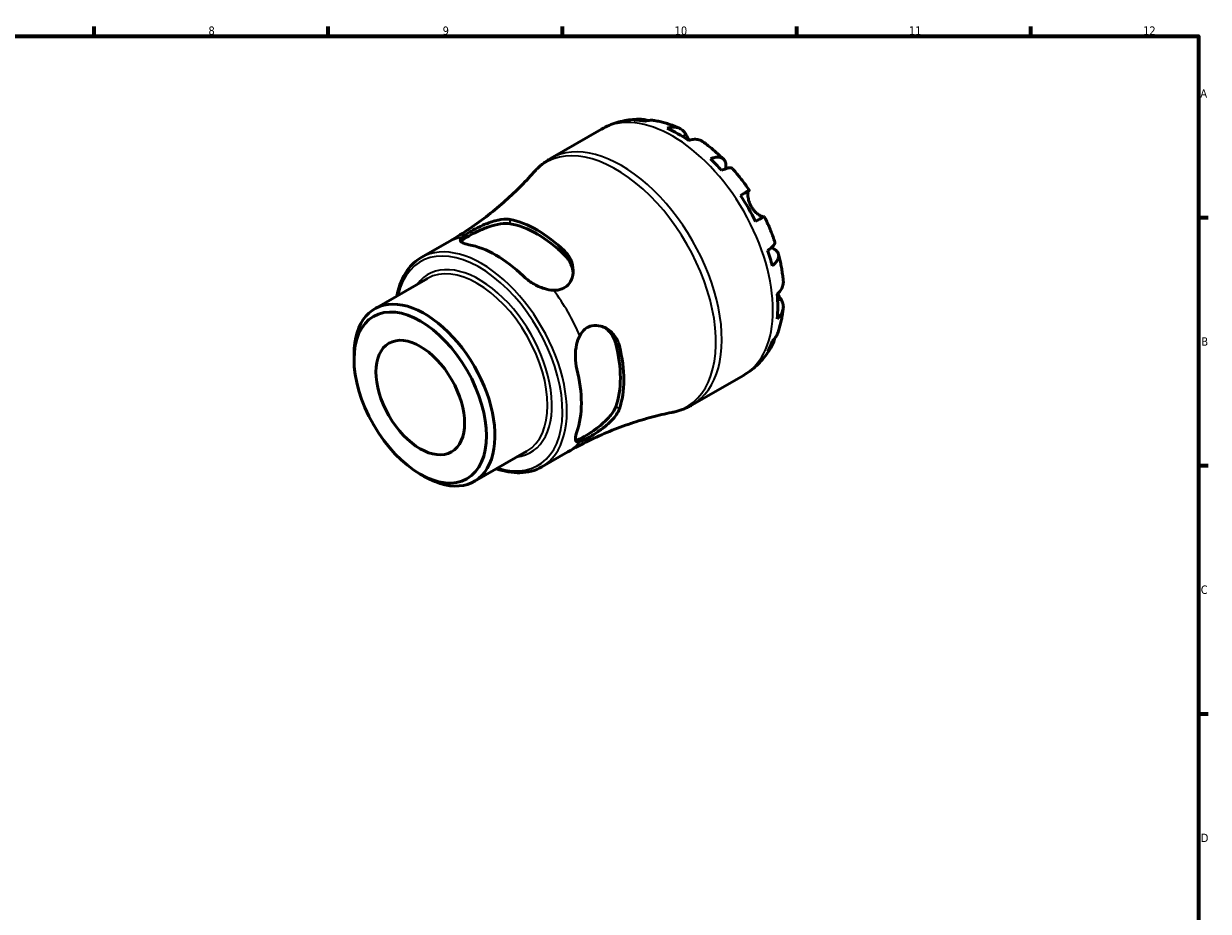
# Model space of a CAD drawing. Header units: millimetres. Extents: x 0 to 905, y 0 to 594.
# Tile 5 of 5: x 470 to 824, y 312 to 578. Entities that reach past the tile are written whole.
import ezdxf

# ---------------------------------------------------------------- set-up
doc = ezdxf.new("R2010")
doc.units = ezdxf.units.MM
for name, color, linetype, lineweight in [('Border (ISO)', 7, 'Continuous', 70), ('Visible (ISO)', 7, 'Continuous', 50), ('Visible Narrow (ISO)', 7, 'Continuous', 35)]:
    doc.layers.add(name, color=color, linetype=linetype, lineweight=lineweight)
doc.styles.add('Note Text (ISO)', font='tahoma.ttf')

# ---------------------------------------------------------------- blocks, each defined once
blk = doc.blocks.new('Borders Default Border')
at = {"layer": 'Border (ISO)'}
for p, q in [((490.58, 574), (490.58, 576.9)), ((560.67, 574), (560.67, 576.9)), ((630.75, 574), (630.75, 576.9)), ((700.83, 574), (700.83, 576.9)), ((770.92, 574), (770.92, 576.9)), ((821, 519.75), (823.9, 519.75)), ((821, 445.5), (823.9, 445.5)), ((821, 371.25), (823.9, 371.25))]:
    blk.add_line(p, q, dxfattribs=at)
at = {"layer": 'Border (ISO)', "flags": 128}
blk.add_lwpolyline([(20, 20), (20, 574), (821, 574), (821, 20), (20, 20)], dxfattribs=at)
at = {"layer": 'Border (ISO)', "color": 232, "true_color": 0xca0064, "char_height": 2.5, "attachment_point": 7, "style": 'Note Text (ISO)'}
for s, insert in [('8', (524.81, 574.34)), ('9', (594.88, 574.35)), ('10', (664.29, 574.35)), ('11', (734.37, 574.4)), ('12', (804.46, 574.4)), ('A', (821.59, 555.62)), ('B', (821.89, 481.37)), ('C', (821.73, 407.08)), ('D', (821.73, 332.88))]:
    blk.add_mtext(s, dxfattribs=dict(at, insert=insert))

msp = doc.modelspace()

# ---------------------------------------------------------------- linework, layer by layer
at = {"layer": 'Visible (ISO)'}
for p, q in [((627.154, 537.365), (642.449, 546.172)), ((588.478, 507.736), (596.31, 512.246)), ((574.564, 492.433), (590.323, 501.508)), ((568.362, 477.284), (568.362, 478.74)), ((669.572, 463.705), (684.867, 472.513)), ((604.314, 440.772), (620.073, 449.847)), ((624.534, 445.126), (632.365, 449.635)), ((588.098, 443.012), (589.357, 442.281))]:
    msp.add_line(p, q, dxfattribs=at)
for centre, major_axis, start_param, end_param in [((665.249, 510.259), (-21.095, 36.633), 5.8322823, 5.9525576), ((665.249, 510.259), (-21.095, 36.633), 5.3930671, 5.6063746), ((665.249, 510.259), (-21.095, 36.633), 5.0468841, 5.1671594), ((665.249, 510.259), (-21.095, 36.633), 4.6076689, 4.8209764), ((623.211, 486.051), (18.251, -31.693), 2.0382553, 2.6780011), ((623.211, 486.051), (17.529, -30.439), 2.0245753, 2.6916811), ((610.837, 478.925), (-18.028, 31.305), 5.1757439, 5.8236978), ((665.249, 510.259), (-21.095, 36.633), 4.2614859, 4.3817613), ((665.249, 510.259), (-21.095, 36.633), 3.8222708, 4.0355783), ((589.439, 466.603), (14.875, -25.83), 5.4958534, 10.2121098), ((665.249, 510.259), (21.095, -36.633), 0.3344951, 0.4547705), ((623.211, 486.051), (17.529, -30.439), 0.453779, 1.1208847), ((623.211, 486.051), (18.251, -31.693), 0.467459, 1.1072048), ((610.837, 478.925), (-18.028, 31.305), 3.6049476, 4.2529014)]:
    msp.add_ellipse(centre, major_axis=major_axis, ratio=0.5780931, start_param=start_param, end_param=end_param, dxfattribs=at)
for major_axis in [(13.982, -24.28), (9.357, -16.248)]:
    msp.add_ellipse((588.174, 465.874), major_axis=major_axis, ratio=0.5780931, dxfattribs=at)
for points, knots in [([(642.449, 546.172), (643.169, 546.587), (643.913, 546.96), (645.435, 547.618), (646.213, 547.903), (647.789, 548.382), (648.586, 548.576), (650.188, 548.878), (650.993, 548.986), (652.598, 549.119), (653.399, 549.144), (654.195, 549.132)], [5.49972085, 5.49972085, 5.49972085, 5.49972085, 5.56615501, 5.56615501, 5.63258916, 5.63258916, 5.69902332, 5.69902332, 5.76545747, 5.76545747, 5.83189163, 5.83189163, 5.83189163, 5.83189163]), ([(652.171, 548.867), (652.734, 549.026), (653.312, 549.11), (654.395, 549.147), (654.999, 549.099), (655.866, 548.913), (656.136, 548.839), (656.399, 548.751)], [0.21343366, 0.21343366, 0.21343366, 0.21343366, 0.41600999, 0.41600999, 0.62434849, 0.62434849, 0.71922, 0.71922, 0.71922, 0.71922]), ([(658.303, 548.741), (657.881, 548.813), (657.453, 548.836), (656.564, 548.795), (656.027, 548.706), (655.49, 548.545)], [6.10244735, 6.10244735, 6.10244735, 6.10244735, 6.26990562, 6.26990562, 6.47248196, 6.47248196, 6.47248196, 6.47248196]), ([(658.303, 548.741), (658.818, 548.652), (659.329, 548.549), (660.343, 548.316), (660.846, 548.186), (661.843, 547.902), (662.338, 547.748), (663.318, 547.416), (663.805, 547.238), (664.768, 546.86), (665.246, 546.661), (665.719, 546.451)], [5.94784428, 5.94784428, 5.94784428, 5.94784428, 5.99219972, 5.99219972, 6.03655517, 6.03655517, 6.08091061, 6.08091061, 6.12526605, 6.12526605, 6.16962149, 6.16962149, 6.16962149, 6.16962149]), ([(662.067, 546.455), (662.576, 546.627), (663.073, 546.732), (663.966, 546.817), (664.443, 546.802), (665.333, 546.624), (665.746, 546.462), (666.441, 546.056), (666.787, 545.774), (667.312, 545.163), (667.512, 544.863), (667.676, 544.549)], [0.21343841, 0.21343841, 0.21343841, 0.21343841, 0.41559978, 0.41559978, 0.62400044, 0.62400044, 0.8324011, 0.8324011, 1.04178819, 1.04178819, 1.20124236, 1.20124236, 1.20124236, 1.20124236]), ([(667.676, 544.549), (667.745, 544.418), (667.82, 544.276), (667.982, 543.975), (668.069, 543.817), (668.278, 543.442), (668.403, 543.222), (668.566, 542.946), (668.594, 542.899), (668.622, 542.852)], [-0.72877811, -0.72877811, -0.72877811, -0.72877811, -0.65864576, -0.65864576, -0.58948737, -0.58948737, -0.50282865, -0.50282865, -0.48506763, -0.48506763, -0.48506763, -0.48506763]), ([(672.739, 542.411), (672.646, 542.478), (672.551, 542.539), (672.11, 542.797), (671.697, 542.959), (670.807, 543.137), (670.33, 543.152), (669.437, 543.067), (668.94, 542.962), (668.431, 542.79)], [5.814227, 5.814227, 5.814227, 5.814227, 5.87111315, 5.87111315, 6.07951382, 6.07951382, 6.28791448, 6.28791448, 6.49007585, 6.49007585, 6.49007585, 6.49007585]), ([(672.739, 542.412), (673.175, 542.102), (673.607, 541.784), (674.461, 541.131), (674.884, 540.796), (675.721, 540.112), (676.136, 539.762), (676.955, 539.047), (677.36, 538.682), (678.161, 537.938), (678.557, 537.559), (678.949, 537.173)], [0.11624927, 0.11624927, 0.11624927, 0.11624927, 0.1612114, 0.1612114, 0.20617354, 0.20617354, 0.25113567, 0.25113567, 0.2960978, 0.2960978, 0.34105993, 0.34105993, 0.34105993, 0.34105993]), ([(622.083, 533.209), (622.372, 533.536), (622.672, 533.855), (623.292, 534.473), (623.612, 534.773), (624.271, 535.352), (624.611, 535.631), (625.308, 536.167), (625.666, 536.423), (626.398, 536.912), (626.772, 537.145), (627.154, 537.365)], [5.30746464, 5.30746464, 5.30746464, 5.30746464, 5.34591588, 5.34591588, 5.38436712, 5.38436712, 5.42281837, 5.42281837, 5.46126961, 5.46126961, 5.49972085, 5.49972085, 5.49972085, 5.49972085]), ([(675.007, 537.306), (675.491, 537.498), (675.95, 537.631), (676.752, 537.784), (677.166, 537.815), (677.906, 537.746), (678.233, 537.647), (678.753, 537.368), (678.995, 537.163), (679.367, 536.634), (679.497, 536.312), (679.646, 535.64), (679.677, 535.228), (679.641, 534.634), (679.627, 534.491), (679.608, 534.346)], [0.2134337, 0.2134337, 0.2134337, 0.2134337, 0.41601, 0.41601, 0.6243485, 0.6243485, 0.832687, 0.832687, 1.0415719, 1.0415719, 1.2504568, 1.2504568, 1.4601279, 1.4601279, 1.5239813, 1.5239813, 1.5239813, 1.5239813]), ([(622.083, 533.209), (620.75, 531.7), (619.331, 530.187), (616.325, 527.186), (614.738, 525.698), (611.41, 522.778), (609.669, 521.346), (606.053, 518.568), (604.177, 517.222), (600.317, 514.644), (598.333, 513.411), (596.31, 512.246)], [5.30746464, 5.30746464, 5.30746464, 5.30746464, 5.34591588, 5.34591588, 5.38436712, 5.38436712, 5.42281837, 5.42281837, 5.46126961, 5.46126961, 5.49972085, 5.49972085, 5.49972085, 5.49972085]), ([(681.558, 534.421), (681.483, 534.505), (681.378, 534.563), (681.083, 534.641), (680.846, 534.646), (680.258, 534.553), (679.909, 534.455), (679.202, 534.201), (678.784, 534.025), (678.327, 533.804)], [5.70165265, 5.70165265, 5.70165265, 5.70165265, 5.85322864, 5.85322864, 6.06156713, 6.06156713, 6.26990562, 6.26990562, 6.47248196, 6.47248196, 6.47248196, 6.47248196]), ([(681.559, 534.421), (681.923, 534.011), (682.283, 533.594), (682.993, 532.75), (683.342, 532.322), (684.031, 531.456), (684.37, 531.017), (685.038, 530.13), (685.366, 529.682), (686.012, 528.775), (686.33, 528.317), (686.641, 527.854)], [0.44390917, 0.44390917, 0.44390917, 0.44390917, 0.48833164, 0.48833164, 0.5327541, 0.5327541, 0.57717656, 0.57717656, 0.62159902, 0.62159902, 0.66602149, 0.66602149, 0.66602149, 0.66602149]), ([(684.015, 526.352), (684.45, 526.602), (684.836, 526.824), (685.467, 527.186), (685.767, 527.358), (686.234, 527.625), (686.403, 527.721), (686.605, 527.835), (686.656, 527.864), (686.623, 527.842), (686.569, 527.81), (686.483, 527.76)], [0.21343841, 0.21343841, 0.21343841, 0.21343841, 0.41559978, 0.41559978, 0.62400044, 0.62400044, 0.8324011, 0.8324011, 1.04178819, 1.04178819, 1.20124236, 1.20124236, 1.20124236, 1.20124236]), ([(686.483, 527.76), (686.462, 527.747), (686.441, 527.728), (686.377, 527.65), (686.337, 527.566), (686.268, 527.332), (686.241, 527.178), (686.203, 526.73), (686.205, 526.409), (686.286, 525.601), (686.381, 525.104), (686.706, 524.052), (686.94, 523.507), (687.238, 522.991)], [-0.72474413, -0.72474413, -0.72474413, -0.72474413, -0.68292689, -0.68292689, -0.58946764, -0.58946764, -0.49014387, -0.49014387, -0.34933517, -0.34933517, -0.17856496, -0.17856496, 0, 0, 0, 0]), ([(687.238, 522.991), (687.408, 522.696), (687.598, 522.413), (688.019, 521.863), (688.252, 521.6), (688.811, 521.044), (689.137, 520.776), (689.739, 520.355), (690.01, 520.202), (690.402, 520.025), (690.542, 519.978), (690.769, 519.929), (690.858, 519.926), (690.927, 519.943), (690.93, 519.944), (690.934, 519.945)], [0, 0, 0, 0, 0.10230486, 0.10230486, 0.2116531, 0.2116531, 0.35868741, 0.35868741, 0.49861539, 0.49861539, 0.59613895, 0.59613895, 0.69034298, 0.69034298, 0.69546075, 0.69546075, 0.69546075, 0.69546075]), ([(600.352, 512.477), (600.462, 512.621), (600.617, 512.778), (601.258, 513.313), (601.92, 513.746), (603.49, 514.65), (604.47, 515.163), (606.565, 516.142), (607.682, 516.603), (609.839, 517.347), (611.032, 517.669), (613.245, 518.002), (614.265, 518.01), (615.08, 517.867)], [2.2484203, 2.2484203, 2.2484203, 2.2484203, 2.4022296, 2.4022296, 2.7352577, 2.7352577, 3.0682858, 3.0682858, 3.4013139, 3.4013139, 3.7670526, 3.7670526, 4.1327914, 4.1327914, 4.1327914, 4.1327914]), ([(600.632, 513.756), (600.941, 514.054), (601.395, 514.394), (602.575, 515.165), (603.27, 515.578), (604.939, 516.493), (605.902, 516.978), (608.104, 517.959), (609.349, 518.426), (611.752, 519.073), (612.915, 519.251), (614.348, 519.222), (614.728, 519.185), (615.08, 519.117)], [-2.0687487, -2.0687487, -2.0687487, -2.0687487, -1.7760894, -1.7760894, -1.4893486, -1.4893486, -1.1644041, -1.1644041, -0.7635772, -0.7635772, -0.3574767, -0.3574767, -0.1992594, -0.1992594, -0.1992594, -0.1992594]), ([(691.141, 520.06), (691.14, 520.061), (691.09, 520.033), (690.903, 519.927), (690.734, 519.831), (690.267, 519.564), (689.967, 519.392), (689.336, 519.03), (688.95, 518.808), (688.515, 518.558)], [5.6921627, 5.6921627, 5.6921627, 5.6921627, 5.87111315, 5.87111315, 6.07951382, 6.07951382, 6.28791448, 6.28791448, 6.49007585, 6.49007585, 6.49007585, 6.49007585]), ([(691.141, 520.06), (691.386, 519.559), (691.624, 519.055), (692.087, 518.042), (692.311, 517.533), (692.746, 516.511), (692.956, 515.998), (693.362, 514.968), (693.558, 514.451), (693.934, 513.414), (694.115, 512.894), (694.289, 512.373)], [0.90478121, 0.90478121, 0.90478121, 0.90478121, 0.94920516, 0.94920516, 0.9936291, 0.9936291, 1.03805305, 1.03805305, 1.082477, 1.082477, 1.12690095, 1.12690095, 1.12690095, 1.12690095]), ([(602.705, 511.605), (601.893, 511.758), (601.212, 511.956), (600.327, 512.416), (600.122, 512.679), (600.161, 513.189), (600.317, 513.452), (600.632, 513.756)], [1.3366091, 1.3366091, 1.3366091, 1.3366091, 1.7000206, 1.7000206, 2.0634322, 2.0634322, 2.3451082, 2.3451082, 2.3451082, 2.3451082]), ([(692.127, 509.901), (692.548, 510.185), (692.91, 510.458), (693.485, 510.939), (693.746, 511.191), (694.122, 511.65), (694.238, 511.856), (694.32, 512.148), (694.323, 512.267), (694.288, 512.373)], [0.21343366, 0.21343366, 0.21343366, 0.21343366, 0.41600999, 0.41600999, 0.62434849, 0.62434849, 0.83268698, 0.83268698, 0.98494747, 0.98494747, 0.98494747, 0.98494747]), ([(693.221, 510.719), (693.369, 510.658), (693.512, 510.594), (694.055, 510.325), (694.395, 510.094), (694.9, 509.632), (695.114, 509.36), (695.383, 508.778), (695.439, 508.467), (695.419, 507.881), (695.34, 507.55), (695.027, 506.878), (694.793, 506.537), (694.257, 505.922), (693.911, 505.593), (693.502, 505.271)], [5.1559849, 5.1559849, 5.1559849, 5.1559849, 5.2257877, 5.2257877, 5.4354588, 5.4354588, 5.6443437, 5.6443437, 5.8532286, 5.8532286, 6.0615671, 6.0615671, 6.2699056, 6.2699056, 6.472482, 6.472482, 6.472482, 6.472482]), ([(581.179, 496.242), (581.199, 496.35), (581.22, 496.457), (581.815, 499.384), (582.838, 501.872), (585.431, 505.494), (586.848, 506.798), (588.478, 507.736)], [4.90743204, 4.90743204, 4.90743204, 4.90743204, 4.91967324, 4.91967324, 5.24262864, 5.24262864, 5.49972085, 5.49972085, 5.49972085, 5.49972085]), ([(631.343, 509.751), (631.387, 509.71), (631.43, 509.667), (631.999, 509.098), (632.444, 508.512), (633.367, 506.91), (633.718, 505.841), (633.974, 503.734), (633.896, 502.691), (633.356, 500.952), (632.967, 500.232), (631.913, 499.068), (631.281, 498.633), (629.777, 498.055), (628.931, 497.938), (628.042, 497.972)], [-1.8620865, -1.8620865, -1.8620865, -1.8620865, -1.8427366, -1.8427366, -1.6026381, -1.6026381, -1.2282848, -1.2282848, -0.8687474, -0.8687474, -0.5736561, -0.5736561, -0.292848, -0.292848, 0, 0, 0, 0]), ([(631.343, 508.502), (632.158, 507.707), (632.84, 506.718), (633.616, 504.86), (633.814, 504.021), (633.881, 503.216)], [-1.39753372, -1.39753372, -1.39753372, -1.39753372, -1.03179495, -1.03179495, -0.75530325, -0.75530325, -0.75530325, -0.75530325]), ([(695.368, 508.737), (695.507, 508.205), (695.637, 507.672), (695.881, 506.606), (695.995, 506.072), (696.205, 505.005), (696.301, 504.471), (696.476, 503.404), (696.555, 502.87), (696.694, 501.803), (696.754, 501.27), (696.805, 500.737)], [1.22971803, 1.22971803, 1.22971803, 1.22971803, 1.27467611, 1.27467611, 1.31963419, 1.31963419, 1.36459227, 1.36459227, 1.40955035, 1.40955035, 1.45450843, 1.45450843, 1.45450843, 1.45450843]), ([(628.042, 497.972), (627.139, 498.006), (626.201, 498.193), (624.2, 498.813), (623.008, 499.355), (620.799, 500.677), (619.781, 501.457), (618.969, 502.24)], [0.3837267, 0.3837267, 0.3837267, 0.3837267, 0.6654027, 0.6654027, 1.0288143, 1.0288143, 1.3922259, 1.3922259, 1.3922259, 1.3922259]), ([(694.97, 496.822), (695.375, 497.176), (695.715, 497.552), (696.237, 498.281), (696.463, 498.7), (696.756, 499.555), (696.823, 499.992), (696.821, 500.505), (696.816, 500.62), (696.804, 500.737)], [0.21343841, 0.21343841, 0.21343841, 0.21343841, 0.41559978, 0.41559978, 0.62400044, 0.62400044, 0.8324011, 0.8324011, 0.89094993, 0.89094993, 0.89094993, 0.89094993]), ([(695.121, 496.957), (695.217, 496.784), (695.312, 496.616), (695.535, 496.232), (695.66, 496.025), (695.901, 495.629), (696.016, 495.445), (696.127, 495.27), (696.132, 495.261), (696.137, 495.253)], [-2.64714665, -2.64714665, -2.64714665, -2.64714665, -2.58338701, -2.58338701, -2.49547573, -2.49547573, -2.40310236, -2.40310236, -2.39831682, -2.39831682, -2.39831682, -2.39831682]), ([(696.137, 495.253), (696.326, 494.954), (696.486, 494.632), (696.75, 493.875), (696.821, 493.436), (696.823, 492.634), (696.756, 492.198), (696.463, 491.342), (696.237, 490.923), (695.715, 490.194), (695.375, 489.818), (694.97, 489.464)], [5.50227189, 5.50227189, 5.50227189, 5.50227189, 5.66172607, 5.66172607, 5.87111315, 5.87111315, 6.07951382, 6.07951382, 6.28791448, 6.28791448, 6.49007585, 6.49007585, 6.49007585, 6.49007585]), ([(696.801, 492.633), (696.748, 492.117), (696.683, 491.604), (696.529, 490.58), (696.441, 490.07), (696.241, 489.055), (696.128, 488.549), (695.877, 487.543), (695.739, 487.042), (695.436, 486.048), (695.272, 485.553), (695.093, 485.063)], [1.68441091, 1.68441091, 1.68441091, 1.68441091, 1.7287646, 1.7287646, 1.77311828, 1.77311828, 1.81747196, 1.81747196, 1.86182565, 1.86182565, 1.90617933, 1.90617933, 1.90617933, 1.90617933]), ([(635.894, 484.373), (636.307, 485.154), (636.83, 485.825), (638.089, 486.845), (638.796, 487.177), (640.423, 487.515), (641.325, 487.463), (643.276, 486.933), (644.302, 486.361), (646.063, 484.809), (646.797, 483.821), (647.487, 482.25), (647.644, 481.79), (647.76, 481.316)], [-2.0687494, -2.0687494, -2.0687494, -2.0687494, -1.7761158, -1.7761158, -1.4893761, -1.4893761, -1.1644352, -1.1644352, -0.7636132, -0.7636132, -0.3574953, -0.3574953, -0.1992595, -0.1992595, -0.1992595, -0.1992595]), ([(643.351, 486.797), (644.021, 486.334), (644.655, 485.738), (645.881, 484.129), (646.397, 483.043), (646.68, 481.938)], [3.4885272, 3.4885272, 3.4885272, 3.4885272, 3.76705264, 3.76705264, 4.13279141, 4.13279141, 4.13279141, 4.13279141]), ([(635.052, 474.382), (634.78, 475.478), (634.613, 476.75), (634.572, 479.325), (634.699, 480.628), (635.164, 482.669), (635.471, 483.574), (635.894, 484.373)], [1.3366091, 1.3366091, 1.3366091, 1.3366091, 1.7000206, 1.7000206, 2.0634322, 2.0634322, 2.3451082, 2.3451082, 2.3451082, 2.3451082]), ([(694.155, 483.41), (694.097, 483.126), (694.024, 482.842), (693.746, 481.987), (693.485, 481.441), (692.91, 480.524), (692.548, 480.067), (692.127, 479.66)], [5.96209639, 5.96209639, 5.96209639, 5.96209639, 6.06156713, 6.06156713, 6.26990562, 6.26990562, 6.47248196, 6.47248196, 6.47248196, 6.47248196]), ([(693.502, 482.706), (693.911, 483.088), (694.257, 483.508), (694.744, 484.263), (694.942, 484.653), (695.092, 485.063)], [0.21343366, 0.21343366, 0.21343366, 0.21343366, 0.41600999, 0.41600999, 0.58712471, 0.58712471, 0.58712471, 0.58712471]), ([(693.39, 481.31), (693.001, 480.605), (692.576, 479.915), (691.651, 478.574), (691.152, 477.923), (690.079, 476.671), (689.506, 476.07), (688.289, 474.932), (687.647, 474.394), (686.3, 473.394), (685.595, 472.932), (684.867, 472.513)], [2.02205028, 2.02205028, 2.02205028, 2.02205028, 2.08926586, 2.08926586, 2.15648145, 2.15648145, 2.22369703, 2.22369703, 2.29091262, 2.29091262, 2.3581282, 2.3581282, 2.3581282, 2.3581282]), ([(632.365, 449.635), (634.388, 450.801), (636.45, 451.898), (640.618, 453.942), (642.723, 454.889), (646.941, 456.623), (649.053, 457.41), (653.249, 458.822), (655.333, 459.447), (659.437, 460.541), (661.458, 461.01), (663.432, 461.405)], [2.3581282, 2.3581282, 2.3581282, 2.3581282, 2.39657944, 2.39657944, 2.43503068, 2.43503068, 2.47348193, 2.47348193, 2.51193317, 2.51193317, 2.55038441, 2.55038441, 2.55038441, 2.55038441]), ([(646.68, 463.135), (646.397, 462.356), (645.881, 461.474), (644.489, 459.72), (643.614, 458.847), (641.892, 457.35), (640.934, 456.613), (639.039, 455.288), (638.103, 454.698), (637.318, 454.246), (636.533, 453.794), (635.826, 453.439), (635.038, 453.155), (634.823, 453.101), (634.642, 453.079)], [-1.3975337, -1.3975337, -1.3975337, -1.3975337, -1.0317949, -1.0317949, -0.6660562, -0.6660562, -0.3330281, -0.3330281, 0, 0, 0, 0.3330281, 0.3330281, 0.4878827, 0.4878827, 0.4878827, 0.4878827]), ([(647.76, 462.513), (647.746, 462.471), (647.731, 462.428), (647.521, 461.862), (647.236, 461.324), (646.309, 459.94), (645.557, 459.097), (643.859, 457.514), (642.916, 456.766), (641.137, 455.5), (640.318, 454.967), (638.782, 454.038), (638.088, 453.651), (636.834, 453.021), (636.309, 452.798), (635.894, 452.682)], [-1.8621594, -1.8621594, -1.8621594, -1.8621594, -1.8427706, -1.8427706, -1.6026235, -1.6026235, -1.2282766, -1.2282766, -0.8687572, -0.8687572, -0.5736757, -0.5736757, -0.2928639, -0.2928639, -0.0000723, -0.0000723, -0.0000723, -0.0000723]), ([(669.572, 463.705), (669.19, 463.485), (668.801, 463.278), (668.011, 462.891), (667.609, 462.71), (666.796, 462.376), (666.384, 462.222), (665.552, 461.942), (665.132, 461.816), (664.286, 461.59), (663.86, 461.491), (663.432, 461.405)], [2.3581282, 2.3581282, 2.3581282, 2.3581282, 2.39657944, 2.39657944, 2.43503068, 2.43503068, 2.47348193, 2.47348193, 2.51193317, 2.51193317, 2.55038441, 2.55038441, 2.55038441, 2.55038441]), ([(635.894, 452.682), (635.471, 452.563), (635.164, 452.563), (634.699, 452.789), (634.572, 453.102), (634.613, 454.104), (634.78, 454.797), (635.052, 455.579)], [0.3837267, 0.3837267, 0.3837267, 0.3837267, 0.6654027, 0.6654027, 1.0288143, 1.0288143, 1.3922259, 1.3922259, 1.3922259, 1.3922259]), ([(624.534, 445.126), (622.602, 444.013), (620.377, 443.419), (615.748, 443.307), (613.36, 443.725), (610.928, 444.582)], [2.3581282, 2.3581282, 2.3581282, 2.3581282, 2.66279493, 2.66279493, 2.95041701, 2.95041701, 2.95041701, 2.95041701])]:
    msp.add_open_spline(points, degree=3, knots=knots, dxfattribs=at)
at = {"layer": 'Visible Narrow (ISO)'}
for p, q in [((667.676, 544.549), (666.663, 543.965)), ((686.483, 527.76), (684.022, 526.342)), ((615.08, 517.867), (615.08, 519.117)), ((631.343, 509.751), (631.343, 508.502)), ((696.137, 495.253), (695.108, 494.66)), ((646.68, 481.938), (647.76, 481.316)), ((647.76, 462.513), (646.68, 463.135))]:
    msp.add_line(p, q, dxfattribs=at)
for centre, major_axis, start_param, end_param in [((663.658, 509.343), (-21.209, 36.83), 3.1415927, 6.2831853), ((648.363, 500.535), (21.209, -36.83), 0, 3.1415927), ((646.798, 499.634), (-21.063, 36.576), 2.9493364, 6.4754415), ((605.852, 476.054), (-17.566, 30.504), 2.5807172, 6.8440607), ((606.506, 476.431), (18.028, -31.305), 0, 3.1415927), ((614.337, 480.941), (-18.028, 31.305), 6.0660287, 6.2831853), ((605.852, 476.054), (15.336, -26.632), 6.0372132, 9.67075), ((605.198, 475.678), (-14.875, 25.83), 3.1415927, 6.2831853), ((614.337, 480.941), (18.028, -31.305), 1.3536397, 1.7918204), ((614.337, 480.941), (18.028, -31.305), 0, 0.221024)]:
    msp.add_ellipse(centre, major_axis=major_axis, ratio=0.5780931, start_param=start_param, end_param=end_param, dxfattribs=at)

# ---------------------------------------------------------------- block references
msp.add_blockref('Borders Default Border', (0, 0))

doc.saveas('drawing.dxf')
